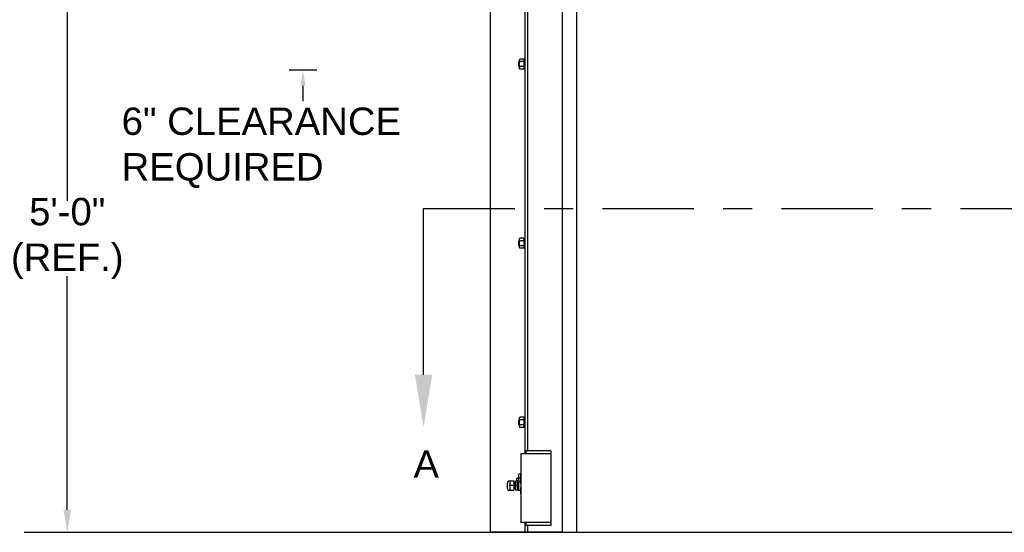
# Model space of a CAD drawing. Header units: inches. Extents: x 170 to 312, y 215 to 248.
# Tile 221 of 256: x 224.55 to 227.92, y 220.42 to 222.17. Entities that reach past the tile are written whole.
import ezdxf
from ezdxf import colors
from ezdxf.entities.mleader import LeaderData, LeaderLine
from ezdxf.math import Vec2, Vec3

# ---------------------------------------------------------------- set-up
doc = ezdxf.new("R2010")
doc.units = ezdxf.units.IN
doc.header["$LTSCALE"] = 0.25
doc.header["$MEASUREMENT"] = 0
doc.linetypes.add('CENTER', pattern=[2, 1.25, -0.25, 0.25, -0.25])
for name, color, linetype in [('ANNOTATIONS', 1, 'Continuous'), ('MOTOR LH', 7, 'Continuous'), ('SECTION CUTS', 6, 'CENTER')]:
    doc.layers.add(name, color=color, linetype=linetype)
doc.styles.add('ARIAL', font='arial.ttf', dxfattribs={"height": 0.09375})
doc.styles.get("Standard").update_dxf_attribs({"font": 'romans.shx'})

msp = doc.modelspace()

# ---------------------------------------------------------------- linework, layer by layer
at = {"layer": 'ANNOTATIONS'}
for p, q in [((224.71099, 222.35175), (224.71099, 221.55133)), ((225.56485, 221.99872), (225.47059, 221.99872)), ((225.51772, 221.94558), (225.51772, 221.89244)), ((224.71099, 220.49278), (224.71099, 221.2928))]:
    msp.add_line(p, q, dxfattribs=at)
for points in [[(225.52658, 221.94558), (225.50886, 221.94558), (225.51772, 221.99872)], [(224.72393, 220.49278), (224.69804, 220.49278), (224.71099, 220.41511)]]:
    msp.add_solid(points, dxfattribs=at)
at = {"layer": 'MOTOR LH'}
for p, q in [((226.4066, 220.41698), (226.4066, 224.63674)), ((226.15935, 220.41698), (226.15935, 224.61169)), ((226.27871, 220.68357), (226.27871, 224.61088)), ((226.28724, 220.69422), (226.28724, 224.61088)), ((226.45516, 220.41511), (226.45516, 224.43674)), ((226.25637, 222.01287), (226.25637, 222.0268)), ((226.25793, 222.01131), (226.25793, 222.02836)), ((226.25855, 222.00492), (226.25855, 222.03476)), ((226.27355, 222.03706), (226.26047, 222.03706)), ((226.27355, 222.02845), (226.26047, 222.02845)), ((226.27547, 222.03794), (226.27547, 222.00173)), ((226.27355, 222.01122), (226.26047, 222.01122)), ((226.27355, 222.00261), (226.26047, 222.00261)), ((226.25855, 221.39106), (226.25855, 221.4209)), ((226.27355, 221.4232), (226.26047, 221.4232)), ((226.27547, 221.42409), (226.27547, 221.38787)), ((226.25637, 221.39901), (226.25637, 221.41294)), ((226.25793, 221.39745), (226.25793, 221.4145)), ((226.27355, 221.41459), (226.26047, 221.41459)), ((226.27355, 221.39736), (226.26047, 221.39736)), ((226.27355, 221.38875), (226.26047, 221.38875)), ((226.25637, 220.78515), (226.25637, 220.79908)), ((226.25793, 220.78359), (226.25793, 220.80064)), ((226.25855, 220.7772), (226.25855, 220.80704)), ((226.27355, 220.80935), (226.26047, 220.80935)), ((226.27355, 220.80073), (226.26047, 220.80073)), ((226.27355, 220.7835), (226.26047, 220.7835)), ((226.27547, 220.81023), (226.27547, 220.77401)), ((226.27355, 220.77489), (226.26047, 220.77489)), ((226.36608, 220.68357), (226.26377, 220.68357)), ((226.26377, 220.68357), (226.26377, 220.44911)), ((226.28082, 220.69422), (226.28082, 220.68357)), ((226.36608, 220.69422), (226.28082, 220.69422)), ((226.36608, 220.69422), (226.36608, 220.43845)), ((226.25548, 220.61484), (226.26219, 220.61618)), ((226.25548, 220.61484), (226.25548, 220.55845)), ((226.26377, 220.61881), (226.26219, 220.61618)), ((226.26354, 220.61581), (226.26219, 220.61618)), ((226.26219, 220.61618), (226.26219, 220.58434)), ((226.26354, 220.61581), (226.26377, 220.6162)), ((226.26354, 220.60211), (226.26354, 220.61581)), ((226.2176, 220.56566), (226.2176, 220.58481)), ((226.22602, 220.59122), (226.22401, 220.58908)), ((226.22602, 220.59122), (226.23966, 220.59122)), ((226.22602, 220.59122), (226.22602, 220.55925)), ((226.23966, 220.59122), (226.23966, 220.55925)), ((226.24648, 220.55925), (226.24648, 220.59122)), ((226.2536, 220.59122), (226.24648, 220.59122)), ((226.24887, 220.60029), (226.24887, 220.59122)), ((226.2536, 220.55925), (226.2536, 220.59122)), ((226.25548, 220.60141), (226.26219, 220.60199)), ((226.26219, 220.60199), (226.26354, 220.60211)), ((226.26354, 220.60211), (226.26377, 220.60213)), ((226.23966, 220.57523), (226.22401, 220.57523)), ((226.22401, 220.56139), (226.22602, 220.55925)), ((226.22602, 220.55925), (226.23966, 220.55925)), ((226.2419, 220.56402), (226.241, 220.56402)), ((226.2536, 220.57523), (226.24648, 220.57523)), ((226.2536, 220.55925), (226.24648, 220.55925)), ((226.26219, 220.56612), (226.26219, 220.55711)), ((226.26219, 220.55711), (226.2637, 220.53562)), ((226.2637, 220.53562), (226.26377, 220.53562)), ((226.36608, 220.44911), (226.26377, 220.44911)), ((226.27871, 220.41698), (226.27871, 220.44911)), ((226.28082, 220.44911), (226.28082, 220.43845)), ((224.56398, 220.41511), (232.39037, 220.41511)), ((226.15935, 220.41698), (226.4066, 220.41698)), ((226.36608, 220.43845), (226.28082, 220.43845)), ((226.28724, 220.41698), (226.28724, 220.43845))]:
    msp.add_line(p, q, dxfattribs=at)
for centre, radius, start, end in [((226.22401, 220.58481), 0.00641, 90, 180), ((226.2481, 220.57523), 0.01678, 20.91414, 32.85988), ((226.22401, 220.56566), 0.00641, 180, 270), ((226.24145, 220.56402), 0.000446, 180, 0), ((226.2481, 220.57523), 0.01678, 327.14012, 339.08586)]:
    msp.add_arc(centre, radius, start, end, dxfattribs=at)
at = {"layer": 'MOTOR LH', "extrusion": (0, 0, -1)}
msp.add_ellipse((226.25182, 220.57523), major_axis=(0, 0.01678), ratio=0.9090909, start_param=0.2423659, end_param=0.7477626, dxfattribs=at)
at = {"layer": 'MOTOR LH'}
for points in [[(226.25637, 222.0268), (226.25793, 222.02836)], [(226.25793, 222.02836), (226.25855, 222.02836)], [(226.25855, 222.03476), (226.26047, 222.03706)], [(226.27355, 222.03706), (226.27547, 222.03476)], [(226.27547, 222.03794), (226.27871, 222.03794)], [(226.25793, 222.01131), (226.25637, 222.01287)], [(226.25855, 222.01131), (226.25793, 222.01131)], [(226.26047, 222.00261), (226.25855, 222.00492)], [(226.27547, 222.00492), (226.27355, 222.00261)], [(226.27871, 222.00173), (226.27547, 222.00173)], [(226.25855, 221.4209), (226.26047, 221.4232)], [(226.27355, 221.4232), (226.27547, 221.4209)], [(226.27547, 221.42409), (226.27871, 221.42409)], [(226.25637, 221.41294), (226.25793, 221.4145)], [(226.25793, 221.39745), (226.25637, 221.39901)], [(226.25793, 221.4145), (226.25855, 221.4145)], [(226.25855, 221.39745), (226.25793, 221.39745)], [(226.26047, 221.38875), (226.25855, 221.39106)], [(226.27547, 221.39106), (226.27355, 221.38875)], [(226.27871, 221.38787), (226.27547, 221.38787)], [(226.25637, 220.79908), (226.25793, 220.80064)], [(226.25793, 220.78359), (226.25637, 220.78515)], [(226.25793, 220.80064), (226.25855, 220.80064)], [(226.25855, 220.78359), (226.25793, 220.78359)], [(226.25855, 220.80704), (226.26047, 220.80935)], [(226.27355, 220.80935), (226.27547, 220.80704)], [(226.27547, 220.81023), (226.27871, 220.81023)], [(226.26047, 220.77489), (226.25855, 220.7772)], [(226.27547, 220.7772), (226.27355, 220.77489)], [(226.27871, 220.77401), (226.27547, 220.77401)], [(226.23966, 220.58644), (226.24184, 220.58644)], [(226.24273, 220.58644), (226.24352, 220.58644)], [(226.24441, 220.58644), (226.2452, 220.58644)], [(226.24609, 220.58644), (226.24648, 220.58644)], [(226.24887, 220.60029), (226.25548, 220.60029)], [(226.2536, 220.58993), (226.25548, 220.58993)], [(226.241, 220.56402), (226.23966, 220.56402)], [(226.24268, 220.56402), (226.2419, 220.56402)], [(226.24436, 220.56402), (226.24357, 220.56402)], [(226.24604, 220.56402), (226.24525, 220.56402)], [(226.25548, 220.56053), (226.2536, 220.56053)], [(226.26219, 220.55845), (226.25548, 220.55845)]]:
    msp.add_open_spline(points, degree=1, dxfattribs=at)
for points, knots in [([(226.25855, 222.03276), (226.25861, 222.03328), (226.25872, 222.03434), (226.25948, 222.03578), (226.26017, 222.03667), (226.26047, 222.03706)], [0, 0, 0, 0, 0.353643, 0.7166775, 1, 1, 1, 1]), ([(226.26047, 222.02845), (226.26003, 222.02903), (226.25913, 222.03021), (226.2586, 222.03168), (226.25856, 222.03254), (226.25855, 222.03276)], [0, 0, 0, 0, 0.421515, 0.8529031, 1, 1, 1, 1]), ([(226.25855, 222.01984), (226.25856, 222.02011), (226.25858, 222.02152), (226.25895, 222.02406), (226.25974, 222.02663), (226.26032, 222.02808), (226.26047, 222.02845)], [0, 0, 0, 0, 0.0936214, 0.4739096, 0.864488, 1, 1, 1, 1]), ([(226.27547, 222.03276), (226.27541, 222.03328), (226.2753, 222.03434), (226.27455, 222.03578), (226.27386, 222.03667), (226.27355, 222.03706)], [0, 0, 0, 0, 0.353643, 0.7166775, 1, 1, 1, 1]), ([(226.27355, 222.02845), (226.27399, 222.02903), (226.27489, 222.03021), (226.27542, 222.03168), (226.27546, 222.03254), (226.27547, 222.03276)], [0, 0, 0, 0, 0.4215153, 0.8529031, 1, 1, 1, 1]), ([(226.27547, 222.01984), (226.27547, 222.02011), (226.27545, 222.02152), (226.27507, 222.02406), (226.27428, 222.02663), (226.2737, 222.02808), (226.27355, 222.02845)], [0, 0, 0, 0, 0.0936214, 0.4739095, 0.864488, 1, 1, 1, 1]), ([(226.26047, 222.01122), (226.26019, 222.01195), (226.25951, 222.01368), (226.25874, 222.01656), (226.25862, 222.01873), (226.25855, 222.01984)], [0, 0, 0, 0, 0.2644477, 0.6278606, 1, 1, 1, 1]), ([(226.25855, 222.00691), (226.25861, 222.00744), (226.25872, 222.0085), (226.25948, 222.00994), (226.26017, 222.01083), (226.26047, 222.01122)], [0, 0, 0, 0, 0.35364318, 0.71667737, 1, 1, 1, 1]), ([(226.26047, 222.00261), (226.26003, 222.00319), (226.25913, 222.00437), (226.2586, 222.00584), (226.25856, 222.0067), (226.25855, 222.00691)], [0, 0, 0, 0, 0.4215143, 0.8529022, 1, 1, 1, 1]), ([(226.27355, 222.01122), (226.27384, 222.01195), (226.27451, 222.01368), (226.27529, 222.01656), (226.27541, 222.01873), (226.27547, 222.01984)], [0, 0, 0, 0, 0.2644477, 0.6278606, 1, 1, 1, 1]), ([(226.27547, 222.00691), (226.27541, 222.00744), (226.2753, 222.0085), (226.27455, 222.00994), (226.27386, 222.01083), (226.27355, 222.01122)], [0, 0, 0, 0, 0.35364318, 0.71667737, 1, 1, 1, 1]), ([(226.27355, 222.00261), (226.27399, 222.00319), (226.27489, 222.00437), (226.27542, 222.00584), (226.27546, 222.0067), (226.27547, 222.00691)], [0, 0, 0, 0, 0.42151458, 0.85290221, 1, 1, 1, 1]), ([(226.25855, 221.4189), (226.25861, 221.41942), (226.25872, 221.42048), (226.25948, 221.42192), (226.26017, 221.42281), (226.26047, 221.4232)], [0, 0, 0, 0, 0.3536519, 0.7166818, 1, 1, 1, 1]), ([(226.27547, 221.4189), (226.27541, 221.41942), (226.2753, 221.42048), (226.27455, 221.42192), (226.27386, 221.42281), (226.27355, 221.4232)], [0, 0, 0, 0, 0.3536519, 0.7166818, 1, 1, 1, 1]), ([(226.26047, 221.41459), (226.26003, 221.41517), (226.25913, 221.41635), (226.2586, 221.41782), (226.25856, 221.41868), (226.25855, 221.4189)], [0, 0, 0, 0, 0.4215125, 0.852907, 1, 1, 1, 1]), ([(226.25855, 221.40598), (226.25856, 221.40625), (226.25858, 221.40766), (226.25895, 221.4102), (226.25974, 221.41278), (226.26032, 221.41422), (226.26047, 221.41459)], [0, 0, 0, 0, 0.0936214, 0.4739184, 0.864488, 1, 1, 1, 1]), ([(226.26047, 221.39736), (226.26019, 221.39809), (226.25951, 221.39982), (226.25874, 221.4027), (226.25862, 221.40487), (226.25855, 221.40598)], [0, 0, 0, 0, 0.2644539, 0.6278638, 1, 1, 1, 1]), ([(226.25855, 221.39306), (226.25861, 221.39358), (226.25872, 221.39464), (226.25948, 221.39608), (226.26017, 221.39697), (226.26047, 221.39736)], [0, 0, 0, 0, 0.353652, 0.7166817, 1, 1, 1, 1]), ([(226.26047, 221.38875), (226.26003, 221.38933), (226.25913, 221.39051), (226.2586, 221.39198), (226.25856, 221.39284), (226.25855, 221.39306)], [0, 0, 0, 0, 0.4215118, 0.8529061, 1, 1, 1, 1]), ([(226.27355, 221.41459), (226.27399, 221.41517), (226.27489, 221.41635), (226.27542, 221.41782), (226.27546, 221.41868), (226.27547, 221.4189)], [0, 0, 0, 0, 0.4215128, 0.852907, 1, 1, 1, 1]), ([(226.27547, 221.40598), (226.27547, 221.40625), (226.27545, 221.40766), (226.27507, 221.4102), (226.27428, 221.41278), (226.2737, 221.41422), (226.27355, 221.41459)], [0, 0, 0, 0, 0.0936214, 0.4739182, 0.864488, 1, 1, 1, 1]), ([(226.27355, 221.39736), (226.27384, 221.39809), (226.27451, 221.39982), (226.27529, 221.4027), (226.27541, 221.40487), (226.27547, 221.40598)], [0, 0, 0, 0, 0.2644539, 0.6278638, 1, 1, 1, 1]), ([(226.27547, 221.39306), (226.27541, 221.39358), (226.2753, 221.39464), (226.27455, 221.39608), (226.27386, 221.39697), (226.27355, 221.39736)], [0, 0, 0, 0, 0.353652, 0.7166817, 1, 1, 1, 1]), ([(226.27355, 221.38875), (226.27399, 221.38933), (226.27489, 221.39051), (226.27542, 221.39198), (226.27546, 221.39284), (226.27547, 221.39306)], [0, 0, 0, 0, 0.4215121, 0.8529061, 1, 1, 1, 1]), ([(226.25855, 220.80504), (226.25861, 220.80556), (226.25872, 220.80662), (226.25948, 220.80806), (226.26017, 220.80896), (226.26047, 220.80935)], [0, 0, 0, 0, 0.35364966, 0.71667969, 1, 1, 1, 1]), ([(226.26047, 220.80073), (226.26003, 220.80132), (226.25913, 220.8025), (226.2586, 220.80397), (226.25856, 220.80482), (226.25855, 220.80504)], [0, 0, 0, 0, 0.4215159, 0.8529073, 1, 1, 1, 1]), ([(226.25855, 220.79212), (226.25856, 220.79239), (226.25858, 220.7938), (226.25895, 220.79634), (226.25974, 220.79892), (226.26032, 220.80036), (226.26047, 220.80073)], [0, 0, 0, 0, 0.0936218, 0.473916, 0.8644916, 1, 1, 1, 1]), ([(226.26047, 220.7835), (226.26019, 220.78423), (226.25951, 220.78596), (226.25874, 220.78884), (226.25862, 220.79102), (226.25855, 220.79212)], [0, 0, 0, 0, 0.2644539, 0.6278593, 1, 1, 1, 1]), ([(226.25855, 220.7792), (226.25861, 220.77972), (226.25872, 220.78078), (226.25948, 220.78222), (226.26017, 220.78311), (226.26047, 220.7835)], [0, 0, 0, 0, 0.3536498, 0.7166796, 1, 1, 1, 1]), ([(226.26047, 220.77489), (226.26003, 220.77547), (226.25913, 220.77665), (226.2586, 220.77812), (226.25856, 220.77898), (226.25855, 220.7792)], [0, 0, 0, 0, 0.42151525, 0.85290636, 1, 1, 1, 1]), ([(226.27547, 220.80504), (226.27541, 220.80556), (226.2753, 220.80662), (226.27455, 220.80806), (226.27386, 220.80896), (226.27355, 220.80935)], [0, 0, 0, 0, 0.35364966, 0.71667969, 1, 1, 1, 1]), ([(226.27355, 220.80073), (226.27399, 220.80132), (226.27489, 220.8025), (226.27542, 220.80397), (226.27546, 220.80482), (226.27547, 220.80504)], [0, 0, 0, 0, 0.4215162, 0.8529073, 1, 1, 1, 1]), ([(226.27547, 220.79212), (226.27547, 220.79239), (226.27545, 220.7938), (226.27507, 220.79634), (226.27428, 220.79892), (226.2737, 220.80036), (226.27355, 220.80073)], [0, 0, 0, 0, 0.0936218, 0.4739158, 0.8644916, 1, 1, 1, 1]), ([(226.27355, 220.7835), (226.27384, 220.78423), (226.27451, 220.78596), (226.27529, 220.78884), (226.27541, 220.79102), (226.27547, 220.79212)], [0, 0, 0, 0, 0.2644539, 0.6278593, 1, 1, 1, 1]), ([(226.27547, 220.7792), (226.27541, 220.77972), (226.2753, 220.78078), (226.27455, 220.78222), (226.27386, 220.78311), (226.27355, 220.7835)], [0, 0, 0, 0, 0.3536498, 0.7166796, 1, 1, 1, 1]), ([(226.27355, 220.77489), (226.27399, 220.77547), (226.27489, 220.77665), (226.27542, 220.77812), (226.27546, 220.77898), (226.27547, 220.7792)], [0, 0, 0, 0, 0.4215155, 0.8529064, 1, 1, 1, 1]), ([(226.22401, 220.59122), (226.22429, 220.59121), (226.22461, 220.5912), (226.22512, 220.5912), (226.22526, 220.5912), (226.22536, 220.59121), (226.22545, 220.59121), (226.22558, 220.59121), (226.2258, 220.59122), (226.22596, 220.59121), (226.226, 220.59122), (226.22602, 220.59122)], [0, 0, 0, 0, 0.2479231, 0.2890908, 0.3069668, 0.3246628, 0.3441602, 0.3674164, 0.4310408, 0.6540306, 1, 1, 1, 1]), ([(226.24253, 220.56586), (226.24251, 220.56632), (226.24245, 220.56761), (226.24237, 220.57085), (226.24227, 220.57475), (226.24219, 220.57818), (226.24212, 220.5809), (226.24204, 220.58362), (226.24194, 220.58594), (226.24188, 220.58628), (226.24184, 220.58644)], [0, 0, 0, 0, 0.0847764, 0.2341584, 0.3883234, 0.4922273, 0.5925865, 0.6929458, 0.8484534, 1, 1, 1, 1]), ([(226.24187, 220.58643), (226.24186, 220.5865), (226.24185, 220.58665), (226.24221, 220.58695), (226.24271, 220.58677), (226.24274, 220.58642), (226.24284, 220.58569), (226.24291, 220.58383), (226.24299, 220.58098), (226.24307, 220.57805), (226.24312, 220.57626), (226.24315, 220.57523)], [0, 0, 0, 0, 0.0432697, 0.0891446, 0.131551, 0.2176056, 0.3221563, 0.5318737, 0.7347377, 0.8463632, 1, 1, 1, 1]), ([(226.24352, 220.58643), (226.24354, 220.5866), (226.24356, 220.58679), (226.24395, 220.58691), (226.2442, 220.58684), (226.24456, 220.58646), (226.24438, 220.58609), (226.24456, 220.58484), (226.2446, 220.58342), (226.2446, 220.58315)], [0, 0, 0, 0, 0.1789689, 0.2132075, 0.2435323, 0.2761385, 0.5221296, 0.9089216, 1, 1, 1, 1]), ([(226.24414, 220.56748), (226.24411, 220.56857), (226.24405, 220.57083), (226.24395, 220.57476), (226.24387, 220.57818), (226.2438, 220.5809), (226.24372, 220.58362), (226.24362, 220.58594), (226.24355, 220.58628), (226.24352, 220.58644)], [0, 0, 0, 0, 0.1576476, 0.3272143, 0.4414987, 0.5518842, 0.6622698, 0.8333133, 1, 1, 1, 1]), ([(226.2446, 220.58315), (226.24463, 220.58241), (226.24467, 220.58112), (226.24474, 220.57834), (226.2448, 220.57641), (226.24483, 220.57524)], [0, 0, 0, 0, 0.3440212, 0.6037055, 1, 1, 1, 1]), ([(226.24525, 220.56402), (226.24523, 220.56409), (226.24519, 220.56424), (226.24511, 220.56542), (226.24503, 220.56751), (226.24494, 220.57083), (226.24484, 220.57474), (226.24476, 220.5782), (226.24469, 220.58083), (226.24465, 220.5826), (226.24463, 220.58314), (226.24463, 220.58315)], [0, 0, 0, 0, 0.1093267, 0.2225142, 0.3357025, 0.4984323, 0.6663723, 0.7795603, 0.8888869, 0.9982135, 1, 1, 1, 1]), ([(226.2452, 220.58644), (226.24521, 220.58657), (226.24523, 220.58677), (226.24573, 220.58695), (226.24622, 220.58649), (226.2461, 220.58616), (226.24622, 220.58522), (226.24625, 220.58428), (226.24627, 220.58345), (226.24628, 220.58316)], [0, 0, 0, 0, 0.1509339, 0.2269304, 0.3091432, 0.5126112, 0.7171058, 0.9038952, 1, 1, 1, 1]), ([(226.24562, 220.57523), (226.24559, 220.57623), (226.24554, 220.57818), (226.24548, 220.5809), (226.2454, 220.58362), (226.2453, 220.58594), (226.24523, 220.58628), (226.2452, 220.58644)], [0, 0, 0, 0, 0.1698674, 0.3339398, 0.4980122, 0.752244, 1, 1, 1, 1]), ([(226.22602, 220.55925), (226.22581, 220.5594), (226.22539, 220.55969), (226.22473, 220.55939), (226.22425, 220.55929), (226.22401, 220.55925)], [0, 0, 0, 0, 0.35448285, 0.68277445, 1, 1, 1, 1]), ([(226.24255, 220.56586), (226.24253, 220.56616), (226.24248, 220.56713), (226.24242, 220.56951), (226.24235, 220.57241), (226.24229, 220.5742), (226.24226, 220.57523)], [0, 0, 0, 0, 0.1679631, 0.5285284, 0.7269292, 1, 1, 1, 1]), ([(226.24356, 220.56408), (226.24357, 220.564), (226.24358, 220.56384), (226.24321, 220.56351), (226.24271, 220.5637), (226.24268, 220.56405), (226.2426, 220.56454), (226.24257, 220.5654), (226.24255, 220.56586)], [0, 0, 0, 0, 0.1201292, 0.2225498, 0.3172257, 0.5093497, 0.7427679, 1, 1, 1, 1]), ([(226.24357, 220.56402), (226.24355, 220.56409), (226.24351, 220.56424), (226.24343, 220.56542), (226.24335, 220.56751), (226.24326, 220.57083), (226.24319, 220.57375), (226.24315, 220.57523)], [0, 0, 0, 0, 0.1640625, 0.3339187, 0.5037762, 0.7479787, 1, 1, 1, 1]), ([(226.24416, 220.56748), (226.24414, 220.56815), (226.2441, 220.56937), (226.24405, 220.57146), (226.24399, 220.57336), (226.24396, 220.57457), (226.24394, 220.57524)], [0, 0, 0, 0, 0.3209033, 0.5829366, 0.7689491, 1, 1, 1, 1]), ([(226.24525, 220.56402), (226.24524, 220.56389), (226.24522, 220.56369), (226.24472, 220.56351), (226.24423, 220.56397), (226.24435, 220.56431), (226.24424, 220.56524), (226.2442, 220.56623), (226.24417, 220.56713), (226.24416, 220.56748)], [0, 0, 0, 0, 0.1477712, 0.2221758, 0.3026654, 0.5018695, 0.7020792, 0.8849539, 1, 1, 1, 1]), ([(226.24648, 220.56357), (226.24635, 220.56363), (226.24611, 220.56373), (226.24598, 220.56429), (226.24593, 220.56515), (226.24583, 220.56722), (226.24576, 220.5701), (226.24569, 220.57283), (226.24564, 220.57439), (226.24562, 220.57523)], [0, 0, 0, 0, 0.0900005, 0.1675474, 0.2921205, 0.5194776, 0.7399898, 0.8603536, 1, 1, 1, 1])]:
    msp.add_open_spline(points, degree=3, knots=knots, dxfattribs=at)
at = {"layer": 'SECTION CUTS'}
msp.add_line((225.93058, 221.52459), (230.94011, 221.52459), dxfattribs=at)

# ---------------------------------------------------------------- texts
at = {"layer": 'ANNOTATIONS', "char_height": 0.09375, "style": 'ARIAL'}
for s, insert, attachment_point in [('6" CLEARANCE\\PREQUIRED', (224.89722, 221.73296), 4), ('5\'-0"\\P(REF.)', (224.71099, 221.42207), 5)]:
    msp.add_mtext(s, dxfattribs=dict(at, insert=insert, attachment_point=attachment_point))
at = {"layer": 'SECTION CUTS', "style": 'ARIAL'}
msp.add_text('A', height=0.09375, dxfattribs=at).set_placement((225.8961, 220.60215))

# ---------------------------------------------------------------- leaders
at = {"layer": 'SECTION CUTS'}
ml = msp.add_multileader_mtext('Standard', dxfattribs=at)
ml.set_content('', color=256)
ml.set_leader_properties()
ml.build(insert=Vec2(0, 0))
ml.multileader.update_dxf_attribs({"dogleg_length": 0, "arrow_head_size": 0.18})
ctx = ml.context
ctx.base_point, ctx.char_height, ctx.arrow_head_size, ctx.landing_gap_size, ctx.plane_origin = Vec3(225.93058, 221.52459), 0.18, 0.18, 0, Vec3(225.93058, 220.77507)
notes = []
notes.append((ctx, [(0, (1, 1, 0), (225.93058, 221.52459), (1, 0), 0, [(0, [(225.93058, 220.77507)], 0, [])])]))
ctx.mtext.insert, ctx.mtext.flow_direction = Vec3(225.93058, 221.61459), 5
for ctx, leaders in notes:
    for number, flags, end, landing, length, lines in leaders:
        leader = LeaderData()
        leader.index, (leader.has_last_leader_line, leader.has_dogleg_vector, leader.attachment_direction) = number, flags
        leader.last_leader_point, leader.dogleg_vector, leader.dogleg_length = Vec3(end), Vec3(landing), length
        for number, points, colour, breaks in lines:
            line = LeaderLine()
            line.index, line.vertices, line.color, line.breaks = number, Vec3.list(points), colors.encode_raw_color(colour), breaks
            leader.lines.append(line)
        ctx.leaders.append(leader)

doc.saveas('drawing.dxf')
